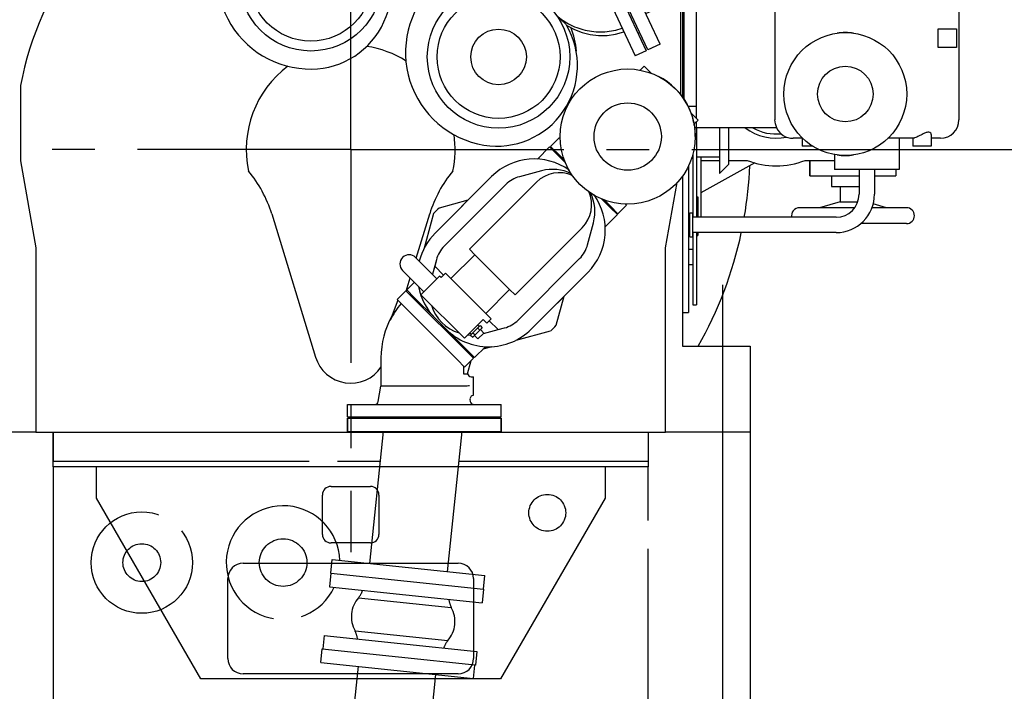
# Model space of a CAD drawing. Header units: millimetres. Extents: x 0 to 841, y 0 to 594.
# Tile 51 of 59: x 678 to 758, y 356 to 411. Entities that reach past the tile are written whole.
import ezdxf
from ezdxf.enums import TextEntityAlignment as Align

# ---------------------------------------------------------------- set-up
doc = ezdxf.new("R2010")
doc.units = ezdxf.units.MM
doc.header["$LTSCALE"] = 46.255
doc.linetypes.add('CENTER', pattern=[0.6, 0.375, -0.075, 0.075, -0.075])
doc.linetypes.add('PHANTOM', pattern=[0.8, 0.45, -0.05, 0.1, -0.05, 0.1, -0.05])
doc.layers.get('0').update_dxf_attribs({"linetype": 'CONTINUOUS'})
for name, color, linetype in [('25007_040000_TLKGS_KS_V_ABL246', 7, 'CONTINUOUS'), ('25007_041000_TLKGS_KS_V_ABL247', 7, 'CONTINUOUS'), ('25007_060000_TLKGS_KGS_V_ABL203', 7, 'CONTINUOUS'), ('25007_061000_TLKGS_KGS_V_ABL204', 7, 'CONTINUOUS'), ('25097_000000_IMO-2_SKL_PBL250', 7, 'CONTINUOUS'), ('25097_030000_TLKGS_V_ABL196', 7, 'CONTINUOUS'), ('25097_100000_TLKGS_V_ABL197', 7, 'CONTINUOUS'), ('left_3_VBL194', 7, 'CONTINUOUS')]:
    doc.layers.add(name, color=color, linetype=linetype)
doc.styles.get("Standard").update_dxf_attribs({"font": 'txt', "width": 0.6})
doc.dimstyles.new('DIMSTYLE_2', dxfattribs={"dimtxt": 3.5, "dimasz": 3.5, "dimexe": 1.8, "dimexo": 0, "dimgap": 0.875, "dimtad": 1, "dimdec": 0, "dimlfac": 20, "dimdsep": 46, "dimtxsty": 'STANDARD', "dimblk": '_FILLED', "dimblk1": '_FILLED', "dimblk2": '_FILLED', "dimcen": 0.09, "dimadec": 0, "dimazin": 0, "dimtp": 2, "dimtm": 2, "dimtfac": 1, "dimtdec": 0, "dimtofl": 0, "dimtmove": 0, "dimatfit": 3, "dimldrblk": '_FILLED', "dimfxl": 1, "dimtolj": 1, "dimarcsym": 0})
doc.dimstyles.new('DIMSTYLE_3', dxfattribs={"dimtxt": 3.5, "dimasz": 3.5, "dimexe": 1.8, "dimexo": 0, "dimgap": 0.875, "dimtad": 1, "dimlfac": 20, "dimdsep": 46, "dimtxsty": 'STANDARD', "dimblk": '_FILLED', "dimblk1": '_FILLED', "dimblk2": '_FILLED', "dimcen": 0.09, "dimadec": 0, "dimazin": 0, "dimtp": 1.2, "dimtm": 1.2, "dimtfac": 1, "dimtofl": 0, "dimtmove": 0, "dimatfit": 3, "dimldrblk": '_FILLED', "dimfxl": 1, "dimtolj": 1, "dimarcsym": 0})

# ---------------------------------------------------------------- blocks, each defined once
blk = doc.blocks.new('_FILLED')
at = {"color": 0, "linetype": 'BYBLOCK'}
blk.add_solid([(0, 0), (-1, 0.167), (-1, -0.167)], dxfattribs=at)
blk = doc.blocks.new('*D12')
at = {"color": 2, "linetype": 'CONTINUOUS'}
for p, q in [((737.744, 400), (780.601, 400)), ((778.801, 400), (778.801, 369.6)), ((778.801, 339.2), (778.801, 369.6)), ((707.5, 339.2), (780.601, 339.2))]:
    blk.add_line(p, q, dxfattribs=at)
at = {"color": 2, "linetype": 'CONTINUOUS', "xscale": 3.5, "yscale": 3.5, "zscale": 3.5}
for p, rotation in [((778.801, 400), 90), ((778.801, 339.2), 270)]:
    blk.add_blockref('_FILLED', p, dxfattribs=dict(at, rotation=rotation))
at = {"color": 2, "linetype": 'CONTINUOUS'}
for s, width, p in [(')', 0.333333, (777.926, 374.267)), ('1216', 0.583333, (777.926, 369.6)), ('(', 0.333333, (777.926, 364.933))]:
    blk.add_text(s, height=3.5, rotation=90, dxfattribs=dict(at, width=width)).set_placement(p, align=Align.CENTER)
blk = doc.blocks.new('*D13')
at = {"color": 2, "linetype": 'CONTINUOUS'}
for p, q in [((672.5, 384), (672.5, 308.65)), ((737.5, 384), (737.5, 308.65)), ((672.5, 310.45), (705, 310.45)), ((737.5, 310.45), (705, 310.45))]:
    blk.add_line(p, q, dxfattribs=at)
at = {"color": 2, "linetype": 'CONTINUOUS', "xscale": 3.5, "yscale": 3.5, "zscale": 3.5, "rotation": 180}
blk.add_blockref('_FILLED', (672.5, 310.45), dxfattribs=at)
at = {"color": 2, "linetype": 'CONTINUOUS', "xscale": 3.5, "yscale": 3.5, "zscale": 3.5}
blk.add_blockref('_FILLED', (737.5, 310.45), dxfattribs=at)
at = {"color": 2, "linetype": 'CONTINUOUS', "width": 0.619048}
blk.add_text('1300', height=3.5, dxfattribs=at).set_placement((705, 311.325), align=Align.CENTER)
blk = doc.blocks.new('*D14')
at = {"color": 2, "linetype": 'CONTINUOUS'}
for p, q in [((674.75, 372), (674.75, 318.65)), ((735.25, 372), (735.25, 318.65)), ((674.75, 320.45), (705, 320.45)), ((735.25, 320.45), (705, 320.45))]:
    blk.add_line(p, q, dxfattribs=at)
at = {"color": 2, "linetype": 'CONTINUOUS', "xscale": 3.5, "yscale": 3.5, "zscale": 3.5, "rotation": 180}
blk.add_blockref('_FILLED', (674.75, 320.45), dxfattribs=at)
at = {"color": 2, "linetype": 'CONTINUOUS', "xscale": 3.5, "yscale": 3.5, "zscale": 3.5}
blk.add_blockref('_FILLED', (735.25, 320.45), dxfattribs=at)
at = {"color": 2, "linetype": 'CONTINUOUS', "width": 0.583333}
blk.add_text('1210', height=3.5, dxfattribs=at).set_placement((705, 321.325), align=Align.CENTER)
blk = doc.blocks.new('*D16')
at = {"color": 2, "linetype": 'CONTINUOUS'}
for p, q in [((734.975, 531.142), (637.45, 531.142)), ((639.25, 531.142), (639.25, 454.071)), ((639.25, 377), (639.25, 454.071)), ((672.5, 377), (637.45, 377))]:
    blk.add_line(p, q, dxfattribs=at)
at = {"color": 2, "linetype": 'CONTINUOUS', "xscale": 3.5, "yscale": 3.5, "zscale": 3.5}
for p, rotation in [((639.25, 531.142), 90), ((639.25, 377), 270)]:
    blk.add_blockref('_FILLED', p, dxfattribs=dict(at, rotation=rotation))
at = {"color": 2, "linetype": 'CONTINUOUS'}
for s, width, p in [(')', 0.333333, (638.375, 459.238)), ('3083', 0.654762, (638.375, 454.071)), ('(', 0.333333, (638.375, 448.904))]:
    blk.add_text(s, height=3.5, rotation=90, dxfattribs=dict(at, width=width)).set_placement(p, align=Align.CENTER)
blk = doc.blocks.new('*D19')
at = {"color": 2, "linetype": 'CONTINUOUS'}
for p, q in [((772.675, 531.142), (790.601, 531.142)), ((788.801, 531.142), (788.801, 435.171)), ((788.801, 339.2), (788.801, 435.171)), ((707.5, 339.2), (790.601, 339.2))]:
    blk.add_line(p, q, dxfattribs=at)
at = {"color": 2, "linetype": 'CONTINUOUS', "xscale": 3.5, "yscale": 3.5, "zscale": 3.5}
for p, rotation in [((788.801, 531.142), 90), ((788.801, 339.2), 270)]:
    blk.add_blockref('_FILLED', p, dxfattribs=dict(at, rotation=rotation))
at = {"color": 2, "linetype": 'CONTINUOUS', "width": 0.654762}
blk.add_text('3839', height=3.5, rotation=90, dxfattribs=at).set_placement((787.926, 435.171), align=Align.CENTER)
blk = doc.blocks.new('25097_122000_03_SIMPLE1_T1_B_PBL199', base_point=(705, 358.725))
at = {"layer": '25097_122000_03_SIMPLE1_T1_B_PBL199', "color": 8, "linetype": 'PHANTOM'}
for p, q in [((680.8, 377), (707.676, 377)), ((680.8, 377), (680.8, 374.65)), ((714.061, 377), (729.2, 377)), ((729.2, 377), (729.2, 374.65)), ((680.8, 374.65), (707.429, 374.65)), ((680.8, 374.2), (680.8, 346.7)), ((713.814, 374.65), (729.2, 374.65)), ((729.2, 346.7), (729.2, 374.2)), ((680.8, 346.7), (687.05, 340.45)), ((722.95, 340.45), (729.2, 346.7)), ((687.05, 340.45), (703.76, 340.45)), ((711.24, 340.45), (722.95, 340.45))]:
    blk.add_line(p, q, dxfattribs=at)
for centre, radius in [((721, 370.45), 1.5), ((715, 343.5), 1.125), ((721, 343), 1.5)]:
    blk.add_circle(centre, radius, dxfattribs=at)
blk.add_arc((700, 344), 1.5, 28.77965, 352.76899, dxfattribs=at)
blk = doc.blocks.new('25097_122000_03_SIMPLE1_T3_B_PBL535', base_point=(699.5, 366.4))
at = {"layer": '25097_122000_03_SIMPLE1_T3_B_PBL535', "color": 8, "linetype": 'PHANTOM'}
blk.add_circle((699.5, 366.4), 1.938, dxfattribs=at)
for start, end in [(2.25376, 334.30023), (348.35803, 348.54668)]:
    blk.add_arc((699.5, 366.4), 4.625, start, end, dxfattribs=at)
blk = doc.blocks.new('25097_122000_03_SIMPLE1_T2_B_PBL536', base_point=(688, 366.4))
at = {"layer": '25097_122000_03_SIMPLE1_T2_B_PBL536', "color": 8, "linetype": 'PHANTOM'}
for radius in [4.125, 1.538]:
    blk.add_circle((688, 366.4), radius, dxfattribs=at)
blk = doc.blocks.new('25097_122000_03_SIMPLE1_B_ABL198', base_point=(705, 358.725))
at = {"layer": '25097_122000_03_SIMPLE1_T1_B_PBL199'}
blk.add_blockref('25097_122000_03_SIMPLE1_T1_B_PBL199', (705, 358.725), dxfattribs=at)
at = {"layer": '25097_122000_03_SIMPLE1_T2_B_PBL536'}
blk.add_blockref('25097_122000_03_SIMPLE1_T2_B_PBL536', (688, 366.4), dxfattribs=at)
at = {"layer": '25097_122000_03_SIMPLE1_T3_B_PBL535'}
blk.add_blockref('25097_122000_03_SIMPLE1_T3_B_PBL535', (699.5, 366.4), dxfattribs=at)
blk = doc.blocks.new('25097_122000_01_SIMPLE1_T1_D_PBL201', base_point=(705, 366.975))
at = {"layer": '25097_122000_01_SIMPLE1_T1_D_PBL201', "color": 7, "linetype": 'CONTINUOUS'}
for p, q in [((680.8, 377), (729.2, 377)), ((680.8, 374.2), (680.8, 377)), ((729.2, 377), (729.2, 374.2)), ((729.2, 374.2), (680.8, 374.2)), ((684.3, 371.65), (684.3, 374.2)), ((725.7, 374.2), (725.7, 371.65)), ((692.8, 356.95), (684.3, 371.65)), ((725.7, 371.65), (717.2, 356.95)), ((717.2, 356.95), (692.8, 356.95))]:
    blk.add_line(p, q, dxfattribs=at)
blk = doc.blocks.new('25097_122000_01_SIMPLE1_T3_D_PBL202', base_point=(705, 361.85))
at = {"layer": '25097_122000_01_SIMPLE1_T3_D_PBL202', "color": 7, "linetype": 'CONTINUOUS'}
for p, q in [((696.25, 366.35), (713.75, 366.35)), ((695, 358.6), (695, 365.1)), ((715, 365.1), (715, 358.6)), ((713.75, 357.35), (696.25, 357.35))]:
    blk.add_line(p, q, dxfattribs=at)
for centre, start, end in [((696.25, 365.1), 90, 180), ((713.75, 365.1), 0, 90), ((696.25, 358.6), 180, 270), ((713.75, 358.6), 270, 360)]:
    blk.add_arc(centre, 1.25, start, end, dxfattribs=at)
blk = doc.blocks.new('25097_122000_01_SIMPLE1_T2_D_PBL212', base_point=(705, 370.3))
at = {"layer": '25097_122000_01_SIMPLE1_T2_D_PBL212', "color": 7, "linetype": 'CONTINUOUS'}
for p, q in [((703.4, 372.6), (706.6, 372.6)), ((702.7, 368.7), (702.7, 371.9)), ((707.3, 371.9), (707.3, 368.7)), ((706.6, 368), (703.4, 368))]:
    blk.add_line(p, q, dxfattribs=at)
for centre, start, end in [((703.4, 371.9), 90, 180), ((706.6, 371.9), 0, 90), ((703.4, 368.7), 180, 270), ((706.6, 368.7), 270, 360)]:
    blk.add_arc(centre, 0.7, start, end, dxfattribs=at)
blk = doc.blocks.new('25097_122000_01_SIMPLE1_D_ABL200', base_point=(705, 366.975))
at = {"layer": '25097_122000_01_SIMPLE1_T1_D_PBL201'}
blk.add_blockref('25097_122000_01_SIMPLE1_T1_D_PBL201', (705, 366.975), dxfattribs=at)
at = {"layer": '25097_122000_01_SIMPLE1_T2_D_PBL212'}
blk.add_blockref('25097_122000_01_SIMPLE1_T2_D_PBL212', (705, 370.3), dxfattribs=at)
at = {"layer": '25097_122000_01_SIMPLE1_T3_D_PBL202'}
blk.add_blockref('25097_122000_01_SIMPLE1_T3_D_PBL202', (705, 361.85), dxfattribs=at)
blk = doc.blocks.new('25097_111200_24_SIMPLE1_T9_X_PBL238', base_point=(732.25, 392.728))
at = {"layer": '25097_111200_24_SIMPLE1_T9_X_PBL238', "color": 7, "linetype": 'CONTINUOUS'}
for p in [(732.5, 398.707), (732, 386.75)]:
    blk.add_line(p, (732.5, 386.75), dxfattribs=at)
blk = doc.blocks.new('25097_111200_24_SIMPLE1_T5_X_PBL239', base_point=(733.875, 398.375))
at = {"layer": '25097_111200_24_SIMPLE1_T5_X_PBL239', "color": 7, "linetype": 'CONTINUOUS'}
for p, q in [((732.15, 409.375), (732, 409.375)), ((732.15, 408.125), (732, 408.125)), ((733.15, 401.77), (733.15, 394.495)), ((735, 401.77), (735, 398.05)), ((735.75, 401.77), (735.75, 398.8)), ((732.85, 399.628), (732.85, 394.495)), ((733.15, 399.4), (735, 399.4)), ((735.75, 398.8), (735, 398.05)), ((733.15, 396.15), (733.25, 396.15)), ((733.25, 396.15), (733.25, 394.495)), ((732.85, 393.245), (732.85, 387.375)), ((733.15, 393.245), (733.15, 387.375)), ((733.15, 393), (733.25, 393)), ((733.25, 393.245), (733.25, 393)), ((732.85, 391.875), (732.5, 391.875)), ((732.85, 390.625), (732.5, 390.625)), ((732.85, 387.375), (733.15, 387.375))]:
    blk.add_line(p, q, dxfattribs=at)
blk = doc.blocks.new('25097_111200_24_SIMPLE1_T11_X_PBL240', base_point=(732.67, 393.875))
at = {"layer": '25097_111200_24_SIMPLE1_T11_X_PBL240', "color": 7, "linetype": 'CONTINUOUS'}
for p, q in [((732.5, 394.7), (732.59, 394.7)), ((732.59, 394.85), (732.84, 394.85)), ((732.59, 392.9), (732.59, 394.85)), ((732.84, 392.9), (732.84, 394.85)), ((732.5, 393.05), (732.59, 393.05)), ((732.59, 392.9), (732.84, 392.9))]:
    blk.add_line(p, q, dxfattribs=at)
blk = doc.blocks.new('25097_111200_24_SIMPLE1_X_ABL213', base_point=(703.308, 417.375))
at = {"layer": '25097_111200_24_SIMPLE1_T11_X_PBL240'}
blk.add_blockref('25097_111200_24_SIMPLE1_T11_X_PBL240', (732.67, 393.875), dxfattribs=at)
at = {"layer": '25097_111200_24_SIMPLE1_T5_X_PBL239'}
blk.add_blockref('25097_111200_24_SIMPLE1_T5_X_PBL239', (733.875, 398.375), dxfattribs=at)
at = {"layer": '25097_111200_24_SIMPLE1_T9_X_PBL238'}
blk.add_blockref('25097_111200_24_SIMPLE1_T9_X_PBL238', (732.25, 392.728), dxfattribs=at)
blk = doc.blocks.new('25097_111000_21_SIMPLE1_T1_A_PBL218', base_point=(705, 411.35))
at = {"layer": '25097_111000_21_SIMPLE1_T1_A_PBL218', "color": 7, "linetype": 'CONTINUOUS'}
for p, q in [((732, 412.451), (732, 404.276)), ((732, 397.844), (732, 384)), ((732, 384), (737.5, 384)), ((737.5, 384), (737.5, 377)), ((679.375, 377), (672.5, 377)), ((737.5, 377), (730.625, 377))]:
    blk.add_line(p, q, dxfattribs=at)
at = {"layer": '25097_111000_21_SIMPLE1_T1_A_PBL218', "color": 2, "linetype": 'CENTER'}
blk.add_line((735.25, 389), (735.25, 372), dxfattribs=at)
blk = doc.blocks.new('25097_111000_21_SIMPLE1_A_ABL217', base_point=(705, 411.35))
at = {"layer": '25097_111000_21_SIMPLE1_T1_A_PBL218'}
blk.add_blockref('25097_111000_21_SIMPLE1_T1_A_PBL218', (705, 411.35), dxfattribs=at)
blk = doc.blocks.new('25097_100000_TLKGS_V_ABL197', base_point=(704.183, 408.712))
at = {"layer": '25097_111000_21_SIMPLE1_A_ABL217'}
blk.add_blockref('25097_111000_21_SIMPLE1_A_ABL217', (705, 411.35), dxfattribs=at)
at = {"layer": '25097_111200_24_SIMPLE1_X_ABL213'}
blk.add_blockref('25097_111200_24_SIMPLE1_X_ABL213', (703.308, 417.375), dxfattribs=at)
at = {"layer": '25097_122000_01_SIMPLE1_D_ABL200'}
blk.add_blockref('25097_122000_01_SIMPLE1_D_ABL200', (705, 366.975), dxfattribs=at)
at = {"layer": '25097_122000_03_SIMPLE1_B_ABL198'}
blk.add_blockref('25097_122000_03_SIMPLE1_B_ABL198', (705, 358.725), dxfattribs=at)
blk = doc.blocks.new('25097_030000_TLKGS_V_ABL196', base_point=(719.833, 430.966))
at = {"layer": '25097_100000_TLKGS_V_ABL197'}
blk.add_blockref('25097_100000_TLKGS_V_ABL197', (704.183, 408.712), dxfattribs=at)
blk = doc.blocks.new('25007_842200_03_SIMPLE1_T3_X_PBL206', base_point=(708.181, 349.29))
at = {"layer": '25007_842200_03_SIMPLE1_T3_X_PBL206', "color": 8, "linetype": 'PHANTOM'}
for p, q in [((702.565, 358.286), (702.68, 359.38)), ((702.68, 359.38), (715.111, 358.074)), ((702.565, 358.286), (714.996, 356.98)), ((704.903, 351.119), (705.623, 357.965)), ((714.996, 356.98), (715.111, 358.069)), ((711.22, 350.467), (711.938, 357.301))]:
    blk.add_line(p, q, dxfattribs=at)
blk.add_circle((707.5, 345.45), 6.25, dxfattribs=at)
blk = doc.blocks.new('25007_842200_03_SIMPLE1_T2_X_PBL207', base_point=(709.271, 361.8))
at = {"layer": '25007_842200_03_SIMPLE1_T2_X_PBL207', "color": 8, "linetype": 'PHANTOM'}
for p, q in [((703.379, 365.536), (703.264, 364.442)), ((703.379, 365.536), (715.81, 364.23)), ((703.264, 364.442), (715.695, 363.136)), ((715.81, 364.23), (715.695, 363.136)), ((705.64, 363.546), (713.185, 362.753)), ((705.356, 360.847), (712.901, 360.054)), ((702.846, 360.464), (702.731, 359.375)), ((702.846, 360.464), (715.277, 359.158)), ((715.277, 359.158), (715.162, 358.064)), ((715.162, 358.064), (715.111, 358.069))]:
    blk.add_line(p, q, dxfattribs=at)
for centre, radius, start, end in [((704.081, 364.799), 2, 321.21851, 341.29097), ((707.406, 361.996), 2.35, 138.72505, 209.27495), ((714.971, 363.654), 2, 186.70903, 206.78149), ((711.135, 361.604), 2.35, 318.72505, 29.27495), ((703.57, 359.946), 2, 6.70903, 26.78149), ((714.46, 358.801), 2, 141.21851, 161.29097)]:
    blk.add_arc(centre, radius, start, end, dxfattribs=at)
blk = doc.blocks.new('25007_842200_03_SIMPLE1_T1_X_PBL208', base_point=(710.31, 371.202))
at = {"layer": '25007_842200_03_SIMPLE1_T1_X_PBL208', "color": 8, "linetype": 'PHANTOM'}
for p, q in [((704.74, 378.16), (717.24, 378.16)), ((704.74, 378.16), (704.74, 377.06)), ((717.24, 378.16), (717.24, 377.06)), ((704.74, 377.06), (717.24, 377.06)), ((706.553, 366.324), (707.682, 377.06)), ((712.869, 365.66), (714.067, 377.06)), ((703.38, 365.551), (703.495, 366.645)), ((703.495, 366.645), (715.927, 365.339)), ((703.38, 365.551), (715.812, 364.245)), ((715.812, 364.245), (715.927, 365.339))]:
    blk.add_line(p, q, dxfattribs=at)
blk = doc.blocks.new('25007_842200_03_SIMPLE1_X_ABL205', base_point=(709.245, 358.68))
at = {"layer": '25007_842200_03_SIMPLE1_T1_X_PBL208'}
blk.add_blockref('25007_842200_03_SIMPLE1_T1_X_PBL208', (710.31, 371.202), dxfattribs=at)
at = {"layer": '25007_842200_03_SIMPLE1_T2_X_PBL207'}
blk.add_blockref('25007_842200_03_SIMPLE1_T2_X_PBL207', (709.271, 361.8), dxfattribs=at)
at = {"layer": '25007_842200_03_SIMPLE1_T3_X_PBL206'}
blk.add_blockref('25007_842200_03_SIMPLE1_T3_X_PBL206', (708.181, 349.29), dxfattribs=at)
blk = doc.blocks.new('25007_634500_05_SIMPLE1_T1_A_PBL223', base_point=(704.75, 398.974))
at = {"layer": '25007_634500_05_SIMPLE1_T1_A_PBL223', "color": 7, "linetype": 'CONTINUOUS'}
for p, q in [((731.875, 416.531), (731.875, 423.003)), ((731.875, 404.436), (731.875, 412.393)), ((678.125, 405.208), (678.125, 399.089)), ((678.125, 399.089), (679.375, 392)), ((730.625, 392), (731.565, 397.33)), ((698.571, 394.768), (702.131, 383.123)), ((710.332, 391.18), (711.429, 394.768)), ((679.375, 392), (679.375, 377)), ((730.625, 377), (730.625, 392)), ((709.51, 388.49), (709.836, 389.556)), ((679.375, 377), (680.8, 377)), ((729.2, 377), (730.625, 377))]:
    blk.add_line(p, q, dxfattribs=at)
for centre, radius, start, end in [((705, 400), 27.375, 67.6698, 169.03272), ((705, 400), 8.5, 57.97175, 81.17327), ((705, 400), 8.5, 126.98116, 191.82688), ((705, 400), 8.5, 348.17312, 8.30474), ((689.008, 391.845), 10, 17, 39.8898), ((720.992, 391.845), 10, 140.1102, 163), ((705, 384), 3, 197, 325.82978)]:
    blk.add_arc(centre, radius, start, end, dxfattribs=at)
blk = doc.blocks.new('25007_634500_05_SIMPLE1_A_ABL222', base_point=(704.75, 398.974))
at = {"layer": '25007_634500_05_SIMPLE1_T1_A_PBL223'}
blk.add_blockref('25007_634500_05_SIMPLE1_T1_A_PBL223', (704.75, 398.974), dxfattribs=at)
blk = doc.blocks.new('25007_641000_05_SIMPLE1_T4_E_PBL225', base_point=(710.99, 377.61))
at = {"layer": '25007_641000_05_SIMPLE1_T4_E_PBL225', "color": 7, "linetype": 'CONTINUOUS'}
for p, q in [((704.74, 378.16), (717.24, 378.16)), ((704.74, 377.06), (704.74, 378.16)), ((717.24, 377.06), (717.24, 378.16)), ((704.74, 377.06), (717.24, 377.06))]:
    blk.add_line(p, q, dxfattribs=at)
blk = doc.blocks.new('25007_641000_05_SIMPLE1_T1_E_PBL226', base_point=(710.99, 383.38))
at = {"layer": '25007_641000_05_SIMPLE1_T1_E_PBL226', "color": 7, "linetype": 'CONTINUOUS'}
for p, q in [((709.5, 388.5), (708.793, 387.793)), ((709.5, 388.5), (714.98, 383.02)), ((708.829, 387.757), (708.206, 386.104)), ((708.793, 387.793), (713.695, 382.891)), ((707.465, 383.06), (707.465, 380.76)), ((714.273, 382.313), (714.98, 383.02)), ((713.695, 382.891), (714.273, 382.313)), ((714.18, 382.406), (714.18, 381.76)), ((714.515, 381.76), (714.804, 382.843)), ((714.18, 381.76), (714.515, 381.76)), ((714.815, 381.51), (714.99, 381.51)), ((714.99, 380.01), (714.99, 381.51)), ((707.244, 379.508), (707.465, 380.76)), ((707.244, 379.508), (707.465, 380.76)), ((714.38, 380.76), (707.465, 380.76)), ((704.74, 379.26), (717.24, 379.26)), ((704.74, 378.26), (704.74, 379.26)), ((714.736, 379.508), (714.709, 379.658)), ((714.736, 379.508), (714.709, 379.658)), ((717.24, 378.26), (717.24, 379.26)), ((704.74, 378.26), (717.24, 378.26))]:
    blk.add_line(p, q, dxfattribs=at)
for centre, radius, start, end in [((714.49, 383.06), 6.982, 140.60558, 154.15721), ((714.49, 383.06), 7.025, 151.15805, 180), ((714.815, 381.81), 0.3, 187.65515, 270.00004), ((715.005, 379.71), 0.3, 92.82221, 190.00056), ((706.949, 379.56), 0.3, 270, 350), ((715.031, 379.56), 0.3, 190, 270)]:
    blk.add_arc(centre, radius, start, end, dxfattribs=at)
blk.add_open_spline([(714.668, 380.779), (714.608, 380.774), (714.512, 380.767), (714.416, 380.76), (714.38, 380.76)], degree=3, knots=[0, 0, 0, 0, 0.626095, 1, 1, 1, 1], dxfattribs=at)
blk = doc.blocks.new('25007_641000_05_SIMPLE1_T2_E_PBL237', base_point=(717.966, 391.651))
at = {"layer": '25007_641000_05_SIMPLE1_T2_E_PBL237', "color": 7, "linetype": 'CONTINUOUS'}
for p, q in [((721.19, 400.225), (720.196, 399.231)), ((721.747, 399.669), (721.19, 400.225)), ((722.488, 398.928), (721.747, 399.669)), ((720.533, 398.278), (718.742, 397.797)), ((716.471, 397.803), (711.876, 393.206)), ((717.621, 397.15), (712.619, 392.147)), ((720.12, 397.352), (714.659, 391.889)), ((714.544, 395.875), (712.192, 395.245)), ((726.15, 395.268), (725.41, 396.008)), ((714.418, 395.771), (714.012, 395.364)), ((714.012, 395.364), (714.022, 395.354)), ((714.429, 395.76), (714.418, 395.771)), ((726.706, 394.711), (726.15, 395.268)), ((711.737, 394.789), (710.985, 391.984)), ((726.706, 394.711), (725.712, 393.717)), ((723.833, 393.64), (718.372, 388.177)), ((724.279, 392.262), (724.759, 394.053)), ((714.659, 391.889), (715.101, 391.447)), ((712.018, 389.495), (710.286, 391.227)), ((711.971, 391.025), (711.658, 389.855)), ((711.972, 391.026), (711.835, 390.514)), ((715.101, 391.447), (713.157, 389.502)), ((715.101, 391.447), (717.93, 388.619)), ((718.631, 386.137), (723.632, 391.141)), ((711.835, 390.513), (711.658, 389.855)), ((711.835, 390.514), (712.56, 389.789)), ((711.835, 390.513), (711.835, 390.514)), ((711.835, 390.513), (712.56, 389.789)), ((710.958, 388.434), (709.225, 390.166)), ((712.238, 389.714), (710.717, 388.193)), ((712.362, 389.591), (712.238, 389.714)), ((712.715, 389.944), (712.362, 389.591)), ((716.428, 386.232), (712.715, 389.944)), ((719.69, 385.394), (724.286, 389.991)), ((710.18, 389.212), (709.559, 388.59)), ((709.559, 388.59), (710.168, 387.981)), ((710.117, 388.035), (709.56, 388.591)), ((711.876, 386.276), (710.117, 388.035)), ((710.168, 387.981), (711.875, 386.274)), ((710.717, 388.193), (714.253, 384.658)), ((710.718, 388.194), (714.254, 384.659)), ((717.93, 388.619), (715.986, 386.674)), ((717.93, 388.619), (718.372, 388.177)), ((721.729, 385.711), (722.359, 388.063)), ((721.848, 387.531), (722.254, 387.938)), ((722.254, 387.938), (722.244, 387.948)), ((721.837, 387.542), (721.848, 387.531)), ((711.874, 386.274), (712.758, 385.39)), ((711.874, 386.274), (711.875, 386.274)), ((711.877, 386.277), (712.761, 385.393)), ((716.074, 385.878), (716.428, 386.232)), ((714.253, 384.658), (715.774, 386.179)), ((715.525, 385.682), (714.749, 384.907)), ((715.701, 385.506), (714.926, 384.73)), ((715.331, 385.489), (715.508, 385.312)), ((715.332, 385.737), (715.455, 385.613)), ((715.525, 385.682), (715.701, 385.506)), ((715.773, 386.179), (716.074, 385.878)), ((715.774, 386.179), (716.075, 385.879)), ((716.272, 386.077), (716.997, 385.352)), ((716.273, 386.077), (716.998, 385.353)), ((716.998, 385.353), (717.51, 385.49)), ((712.758, 385.39), (712.759, 385.391)), ((712.759, 385.391), (714.465, 383.685)), ((714.52, 383.634), (712.76, 385.393)), ((714.695, 385.1), (714.819, 384.977)), ((714.749, 384.907), (714.926, 384.73)), ((714.943, 385.101), (715.12, 384.924)), ((715.072, 384.876), (715.355, 384.593)), ((715.839, 385.077), (715.355, 384.593)), ((715.556, 385.36), (715.839, 385.077)), ((715.802, 385.032), (716.997, 385.352)), ((716.997, 385.352), (716.998, 385.353)), ((718.468, 384.504), (721.273, 385.256)), ((715.963, 383.964), (715.075, 383.076)), ((715.783, 383.784), (716.521, 383.982)), ((714.465, 383.685), (715.075, 383.076)), ((715.076, 383.077), (714.52, 383.634))]:
    blk.add_line(p, q, dxfattribs=at)
for centre, radius, start, end in [((719.936, 394.339), 4.9, 54.41381, 135.0099), ((721.426, 394.945), 3.45, 63.53383, 105.0099), ((719.389, 395.383), 2.5, 105.0099, 135.0099), ((721.977, 395.496), 2.625, 65.62989, 135.0099), ((721.977, 395.496), 2.625, 315.0099, 24.37931), ((720.82, 393.455), 4.9, 315.0099, 35.60604), ((721.426, 394.945), 3.45, 345.0099, 26.47541), ((716.735, 390.252), 6.75, 132.30172, 137.76965), ((715.341, 389.742), 4.9, 135.0099, 166.11771), ((714.387, 390.379), 2.5, 135.0099, 165.0099), ((721.864, 392.908), 2.5, 315.0099, 345.0099), ((709.756, 390.697), 0.75, 45.0099, 225.0099), ((715.341, 389.742), 4.9, 190.34415, 225.0099), ((714.895, 388.412), 3.5, 197.84473, 252.17486), ((716.862, 387.905), 2.5, 285.0099, 315.0099), ((716.735, 390.252), 6.75, 312.25015, 317.71808), ((716.225, 388.858), 4.9, 225.0099, 315.0099), ((714.895, 388.412), 3.5, 264.08162, 267.74961), ((714.895, 388.412), 3.5, 284.83244, 285.0099)]:
    blk.add_arc(centre, radius, start, end, dxfattribs=at)
blk = doc.blocks.new('25007_641000_05_SIMPLE1_T3_E_PBL257', base_point=(727.264, 400.785))
at = {"layer": '25007_641000_05_SIMPLE1_T3_E_PBL257', "color": 7, "linetype": 'CONTINUOUS'}
for p, q in [((728.566, 406.466), (728.885, 406.786)), ((728.885, 406.786), (729.448, 406.223)), ((732.701, 402.971), (733.264, 402.408)), ((732.945, 402.089), (733.264, 402.408)), ((721.263, 400.263), (721.971, 400.971)), ((722.047, 400.895), (721.971, 400.971)), ((721.263, 400.263), (722.067, 399.458)), ((722.069, 399.46), (721.264, 400.264)), ((722.067, 399.459), (722.068, 399.458)), ((722.068, 399.458), (722.377, 399.149)), ((722.378, 399.151), (722.069, 399.46)), ((722.385, 399.145), (722.378, 399.151)), ((726.164, 395.366), (725.625, 395.905)), ((725.63, 395.897), (725.939, 395.589)), ((725.939, 395.589), (725.939, 395.588)), ((725.939, 395.588), (726.744, 394.784)), ((726.745, 394.785), (726.164, 395.366)), ((726.744, 394.784), (727.452, 395.492)), ((727.452, 395.492), (727.376, 395.568))]:
    blk.add_line(p, q, dxfattribs=at)
for start, end in [(27.21052, 62.82972), (18.42799, 25.29114), (9.65118, 15.73171), (359.97175, 6.49863)]:
    blk.add_arc((727.542, 401.063), 5.5, start, end, dxfattribs=at)
blk = doc.blocks.new('25007_641000_05_SIMPLE1_T5_E_PBL544', base_point=(727.54, 401.06))
at = {"layer": '25007_641000_05_SIMPLE1_T5_E_PBL544', "color": 7, "linetype": 'CONTINUOUS'}
for radius in [5.5, 2.74]:
    blk.add_circle((727.54, 401.06), radius, dxfattribs=at)
blk = doc.blocks.new('25007_641000_05_SIMPLE1_E_ABL224', base_point=(719.002, 391.923))
at = {"layer": '25007_641000_05_SIMPLE1_T1_E_PBL226'}
blk.add_blockref('25007_641000_05_SIMPLE1_T1_E_PBL226', (710.99, 383.38), dxfattribs=at)
at = {"layer": '25007_641000_05_SIMPLE1_T2_E_PBL237'}
blk.add_blockref('25007_641000_05_SIMPLE1_T2_E_PBL237', (717.966, 391.651), dxfattribs=at)
at = {"layer": '25007_641000_05_SIMPLE1_T3_E_PBL257'}
blk.add_blockref('25007_641000_05_SIMPLE1_T3_E_PBL257', (727.264, 400.785), dxfattribs=at)
at = {"layer": '25007_641000_05_SIMPLE1_T4_E_PBL225'}
blk.add_blockref('25007_641000_05_SIMPLE1_T4_E_PBL225', (710.99, 377.61), dxfattribs=at)
at = {"layer": '25007_641000_05_SIMPLE1_T5_E_PBL544'}
blk.add_blockref('25007_641000_05_SIMPLE1_T5_E_PBL544', (727.54, 401.06), dxfattribs=at)
blk = doc.blocks.new('25007_765000_05_SIMPLE1_T1_X_PBL242', base_point=(744.138, 412.132))
at = {"layer": '25007_765000_05_SIMPLE1_T1_X_PBL242', "color": 7, "linetype": 'CONTINUOUS'}
for p, q in [((745.65, 431.02), (745.46, 430.49)), ((748.54, 430.49), (745.46, 430.49)), ((748.35, 431.02), (745.65, 431.02)), ((748.35, 431.02), (748.54, 430.49)), ((741.303, 429.713), (741.999, 429.711)), ((741.305, 429.709), (741.992, 429.709)), ((742.12, 427.27), (752.425, 427.27)), ((743.22, 424.77), (743.22, 427.27)), ((750.78, 424.77), (750.78, 427.27)), ((756.125, 424.77), (756.125, 427.125)), ((741.497, 424.77), (756.125, 424.77)), ((755.45, 424.77), (755.125, 423.557)), ((733.15, 418.652), (733.15, 423.467)), ((734.01, 423.65), (734.231, 423.65)), ((735.15, 423.114), (735.15, 423.02)), ((753.404, 423.557), (740.478, 423.557)), ((753.409, 423.57), (753.404, 423.557)), ((753.404, 423.557), (753.404, 422.07)), ((753.409, 423.57), (754.9, 423.57)), ((754.9, 423.57), (754.9, 422.07)), ((755.125, 423.557), (754.9, 423.557)), ((755.125, 423.557), (755.125, 414.397)), ((735.15, 423.02), (735.327, 423.02)), ((737.35, 422.473), (737.35, 421.697)), ((738.901, 422.636), (738.715, 422.636)), ((738.901, 422.694), (738.901, 422.636)), ((732.15, 416.659), (732.15, 421.958)), ((734.229, 422.058), (734.229, 420.339)), ((754.9, 422.07), (753.404, 422.07)), ((739.309, 421.329), (739.309, 421.331)), ((755.065, 414.056), (754.536, 412.6)), ((733.15, 402.523), (733.15, 412.988)), ((739.492, 412.6), (739.393, 412.87)), ((732.15, 404.037), (732.15, 412.521)), ((739.528, 412.395), (739.528, 402.42)), ((754.5, 412.395), (754.5, 402.42)), ((752.8, 409.82), (754.3, 409.82)), ((752.8, 408.32), (752.8, 409.82)), ((754.3, 409.82), (754.3, 408.32)), ((754.3, 408.32), (752.8, 408.32)), ((733.15, 403.51), (732.46, 403.51)), ((733.15, 401.77), (733.15, 402.294)), ((739.677, 401.77), (732.984, 401.77)), ((741.75, 400.92), (741, 400.92)), ((741.75, 400.963), (741.75, 400.27)), ((750.769, 400.92), (748.709, 400.92)), ((749.625, 400.92), (749.625, 398.37)), ((750.75, 400.92), (750.75, 400.27)), ((752.25, 401.231), (752.25, 400.27)), ((753, 400.92), (752.25, 400.92)), ((742.634, 400.27), (741.75, 400.27)), ((752.25, 400.27), (750.75, 400.27)), ((744.375, 399.604), (744.375, 398.37)), ((749.625, 398.37), (744.375, 398.37)), ((746.375, 398.37), (746.375, 396.37)), ((747.625, 398.37), (747.625, 396.37)), ((744.5, 394.495), (732.84, 394.495)), ((744.5, 393.245), (732.84, 393.245))]:
    blk.add_line(p, q, dxfattribs=at)
for centre, radius, start, end in [((747, 415.576), 14.993, 95.89538, 104.80007), ((747, 415.576), 14.993, 75.19993, 84.10462), ((747.742, 412.766), 17.9, 104.80007, 110.61761), ((746.258, 412.766), 17.9, 71.4239, 75.19993), ((752.518, 426.809), 2.525, 31.4954, 34.12645), ((754.125, 414.397), 1, 340.03548, 360), ((738.926, 412.394), 0.603, 0.07834, 19.9597), ((755.1, 412.395), 0.6, 160.03548, 180), ((745.25, 404.52), 5, 82.32188, 97.67812), ((753, 402.42), 1.5, 270, 360), ((741, 402.42), 1.5, 205.67929, 270), ((741, 402.42), 1.5, 205.67929, 270), ((745.25, 404.52), 5, 262.32188, 277.67812), ((744.5, 396.37), 3.125, 270, 360), ((744.5, 396.37), 1.875, 270, 360)]:
    blk.add_arc(centre, radius, start, end, dxfattribs=at)
for points in [[(734.229, 422.058), (733.869, 422.163), (733.51, 422.268), (733.15, 422.372)], [(734.229, 422.058), (735.076, 422.216), (735.924, 422.373), (736.772, 422.529)], [(739.677, 401.77), (739.58, 401.97), (739.528, 402.198), (739.528, 402.42)]]:
    blk.add_open_spline(points, degree=3, dxfattribs=at)
for points, knots in [([(739.309, 421.331), (739.272, 421.485), (739.156, 421.926), (739.008, 422.358), (738.901, 422.636)], [0, 0, 0, 0, 0.347466, 1, 1, 1, 1]), ([(752.25, 401.231), (752.25, 401.274), (752.213, 401.373), (752.077, 401.422), (751.949, 401.411), (751.785, 401.367), (751.576, 401.271), (751.329, 401.144), (751.1, 401.03), (750.93, 400.958), (750.824, 400.927), (750.785, 400.92), (750.769, 400.92)], [0, 0, 0, 0, 0.07602, 0.169508, 0.232484, 0.306023, 0.471457, 0.642835, 0.802354, 0.928973, 0.972504, 1, 1, 1, 1])]:
    blk.add_open_spline(points, degree=3, knots=knots, dxfattribs=at)
blk = doc.blocks.new('25007_765000_05_SIMPLE1_T2_X_PBL545', base_point=(745.25, 404.52))
at = {"layer": '25007_765000_05_SIMPLE1_T2_X_PBL545', "color": 7, "linetype": 'CONTINUOUS'}
for radius in [5, 2.263]:
    blk.add_circle((745.25, 404.52), radius, dxfattribs=at)
blk = doc.blocks.new('25007_765000_05_SIMPLE1_X_ABL241', base_point=(744.1375, 412.1325))
at = {"layer": '25007_765000_05_SIMPLE1_T1_X_PBL242'}
blk.add_blockref('25007_765000_05_SIMPLE1_T1_X_PBL242', (744.1375, 412.1325), dxfattribs=at)
at = {"layer": '25007_765000_05_SIMPLE1_T2_X_PBL545'}
blk.add_blockref('25007_765000_05_SIMPLE1_T2_X_PBL545', (745.25, 404.52), dxfattribs=at)
blk = doc.blocks.new('25007_644000_02_SIMPLE1_T1_C_PBL254', base_point=(703.765, 415.264))
at = {"layer": '25007_644000_02_SIMPLE1_T1_C_PBL254', "color": 7, "linetype": 'CONTINUOUS'}
for p, q in [((708.195, 423.975), (707.376, 423.402)), ((708.195, 423.975), (713.5, 416.398)), ((707.376, 423.402), (712.681, 415.825)), ((709.098, 422.685), (709.216, 422.768)), ((706.294, 420.864), (705.802, 420.035)), ((705.802, 420.034), (705.144, 418.926)), ((705.144, 418.926), (704.976, 418.644)), ((712.597, 417.688), (712.715, 417.771)), ((713.5, 416.398), (712.681, 415.825))]:
    blk.add_line(p, q, dxfattribs=at)
for points in [[(708.589, 421.669), (708.494, 421.609), (708.332, 421.51), (708.175, 421.421), (708.023, 421.34), (707.874, 421.268), (707.73, 421.203), (707.59, 421.146), (707.453, 421.096), (707.32, 421.052), (707.255, 421.032), (707.127, 420.996), (707.003, 420.966), (706.883, 420.94), (706.767, 420.918), (706.654, 420.901), (706.548, 420.887), (706.45, 420.876), (706.362, 420.869), (706.294, 420.864)], [(706.74, 417.333), (706.834, 417.293), (707.455, 417.086), (708.109, 416.957), (708.785, 416.911), (709.469, 416.953), (710.15, 417.082), (710.815, 417.297), (711.443, 417.593)]]:
    blk.add_lwpolyline(points, dxfattribs=at)
blk.add_circle((701.755, 413.82), 5.8, dxfattribs=at)
for centre, radius, start, end in [((702.149, 413.882), 8.12, 59.30165, 144.68123), ((701.741, 414.171), 7.62, 144.68123, 270.65893), ((701.753, 413.096), 6.544, 270.65893, 40.35424), ((701.755, 413.82), 5, 25.37919, 39.69028), ((701.755, 413.82), 6.35, 14.17837, 32.3198), ((701.755, 413.82), 5, 16.59206, 22.18187), ((701.755, 413.82), 5, 7.80406, 13.66833), ((701.755, 413.82), 5, 358.26715, 5.09932)]:
    blk.add_arc(centre, radius, start, end, dxfattribs=at)
for points, knots in [([(705.777, 417.999), (706.178, 417.741), (707.059, 417.34), (708.49, 417.12), (709.93, 417.284), (710.832, 417.637), (711.251, 417.867)], [0, 0, 0, 0, 0.249373, 0.499292, 0.749553, 1, 1, 1, 1]), ([(705.872, 417.905), (705.946, 417.857), (706.093, 417.765), (706.307, 417.637), (706.471, 417.541), (706.578, 417.472), (706.621, 417.442), (706.638, 417.427)], [0, 0, 0, 0, 0.295121, 0.576312, 0.826541, 0.92796, 1, 1, 1, 1]), ([(706.638, 417.427), (706.663, 417.404), (706.696, 417.372), (706.733, 417.342), (706.74, 417.333)], [0, 0, 0, 0, 0.741712, 1, 1, 1, 1])]:
    blk.add_open_spline(points, degree=3, knots=knots, dxfattribs=at)
blk = doc.blocks.new('25007_644000_02_SIMPLE1_T2_C_PBL541', base_point=(701.75, 413.825))
at = {"layer": '25007_644000_02_SIMPLE1_T2_C_PBL541', "color": 7, "linetype": 'CONTINUOUS'}
for radius in [5, 2.263]:
    blk.add_circle((701.75, 413.825), radius, dxfattribs=at)
blk = doc.blocks.new('25007_644000_02_SIMPLE1_C_ABL253', base_point=(703.765, 415.264))
at = {"layer": '25007_644000_02_SIMPLE1_T1_C_PBL254'}
blk.add_blockref('25007_644000_02_SIMPLE1_T1_C_PBL254', (703.765, 415.264), dxfattribs=at)
at = {"layer": '25007_644000_02_SIMPLE1_T2_C_PBL541'}
blk.add_blockref('25007_644000_02_SIMPLE1_T2_C_PBL541', (701.75, 413.825), dxfattribs=at)
blk = doc.blocks.new('25007_644000_01_SIMPLE1_T1_C_PBL256', base_point=(719.182, 408.346))
at = {"layer": '25007_644000_01_SIMPLE1_T1_C_PBL256', "color": 7, "linetype": 'CONTINUOUS'}
for p, q in [((725.14, 416.423), (724.234, 416)), ((724.234, 416), (728.143, 407.617)), ((725.14, 416.423), (729.05, 408.039)), ((725.806, 414.995), (725.941, 415.058)), ((722.729, 413.689), (722.099, 412.957)), ((722.1, 412.957), (721.259, 411.98)), ((721.259, 411.98), (721.044, 411.731)), ((728.384, 409.467), (728.519, 409.53)), ((729.05, 408.039), (728.143, 407.617))]:
    blk.add_line(p, q, dxfattribs=at)
for points in [[(725.128, 414.083), (725.024, 414.04), (724.848, 413.971), (724.677, 413.91), (724.513, 413.857), (724.355, 413.812), (724.201, 413.773), (724.053, 413.742), (723.91, 413.716), (723.771, 413.696), (723.704, 413.687), (723.572, 413.674), (723.444, 413.666), (723.321, 413.661), (723.203, 413.66), (723.09, 413.662), (722.983, 413.667), (722.884, 413.674), (722.796, 413.682), (722.729, 413.689)], [(722.555, 410.134), (722.64, 410.079), (723.216, 409.766), (723.837, 409.526), (724.495, 409.364), (725.176, 409.286), (725.869, 409.295), (726.561, 409.391), (727.231, 409.573)]]:
    blk.add_lwpolyline(points, dxfattribs=at)
blk.add_circle((717.035, 407.54), 5.8, dxfattribs=at)
for centre, radius, start, end in [((717.434, 407.533), 8.12, 49.30165, 134.68123), ((717.082, 407.888), 7.62, 134.68123, 260.65893), ((716.908, 406.827), 6.544, 260.65893, 30.35424), ((717.035, 407.54), 6.35, 4.17837, 22.3198)]:
    blk.add_arc(centre, radius, start, end, dxfattribs=at)
for points, knots in [([(721.722, 410.957), (722.071, 410.634), (722.869, 410.085), (724.241, 409.621), (725.687, 409.532), (726.637, 409.723), (727.09, 409.877)], [0, 0, 0, 0, 0.249373, 0.499292, 0.749553, 1, 1, 1, 1]), ([(721.799, 410.848), (721.864, 410.788), (721.993, 410.672), (722.181, 410.509), (722.326, 410.385), (722.419, 410.299), (722.456, 410.262), (722.47, 410.245)], [0, 0, 0, 0, 0.295121, 0.576312, 0.826541, 0.92796, 1, 1, 1, 1]), ([(722.47, 410.245), (722.491, 410.218), (722.518, 410.18), (722.549, 410.144), (722.555, 410.134)], [0, 0, 0, 0, 0.741712, 1, 1, 1, 1])]:
    blk.add_open_spline(points, degree=3, knots=knots, dxfattribs=at)
blk = doc.blocks.new('25007_644000_01_SIMPLE1_T2_C_PBL542', base_point=(717.035, 407.54))
at = {"layer": '25007_644000_01_SIMPLE1_T2_C_PBL542', "color": 7, "linetype": 'CONTINUOUS'}
for radius in [5, 2.263]:
    blk.add_circle((717.035, 407.54), radius, dxfattribs=at)
blk = doc.blocks.new('25007_644000_01_SIMPLE1_C_ABL255', base_point=(719.182, 408.346))
at = {"layer": '25007_644000_01_SIMPLE1_T1_C_PBL256'}
blk.add_blockref('25007_644000_01_SIMPLE1_T1_C_PBL256', (719.182, 408.346), dxfattribs=at)
at = {"layer": '25007_644000_01_SIMPLE1_T2_C_PBL542'}
blk.add_blockref('25007_644000_01_SIMPLE1_T2_C_PBL542', (717.035, 407.54), dxfattribs=at)
blk = doc.blocks.new('25007_836000_01_SIMPLE1_T1_C_PBL263', base_point=(729.874, 412.554))
at = {"layer": '25007_836000_01_SIMPLE1_T1_C_PBL263', "color": 7, "linetype": 'CONTINUOUS'}
for p, q in [((726.271, 416.952), (725.274, 416.487)), ((730.18, 408.569), (726.271, 416.952)), ((727.433, 414.46), (732.889, 417.004)), ((729.183, 408.104), (725.274, 416.487)), ((729.018, 411.061), (734.474, 413.605)), ((730.18, 408.569), (729.183, 408.104))]:
    blk.add_line(p, q, dxfattribs=at)
blk = doc.blocks.new('25007_836000_01_SIMPLE1_T3_C_PBL543', base_point=(717.035, 407.54))
at = {"layer": '25007_836000_01_SIMPLE1_T3_C_PBL543', "color": 7, "linetype": 'CONTINUOUS'}
for radius in [5, 2.263]:
    blk.add_circle((717.035, 407.54), radius, dxfattribs=at)
blk = doc.blocks.new('25007_836000_01_SIMPLE1_T2_C_PBL547', base_point=(737.5, 417.085))
at = {"layer": '25007_836000_01_SIMPLE1_T2_C_PBL547', "color": 7, "linetype": 'CONTINUOUS'}
for radius in [4.625, 1.938]:
    blk.add_circle((737.5, 417.085), radius, dxfattribs=at)
blk = doc.blocks.new('25007_836000_01_SIMPLE1_C_ABL262', base_point=(727.08, 412.125))
at = {"layer": '25007_836000_01_SIMPLE1_T1_C_PBL263'}
blk.add_blockref('25007_836000_01_SIMPLE1_T1_C_PBL263', (729.874, 412.554), dxfattribs=at)
at = {"layer": '25007_836000_01_SIMPLE1_T2_C_PBL547'}
blk.add_blockref('25007_836000_01_SIMPLE1_T2_C_PBL547', (737.5, 417.085), dxfattribs=at)
at = {"layer": '25007_836000_01_SIMPLE1_T3_C_PBL543'}
blk.add_blockref('25007_836000_01_SIMPLE1_T3_C_PBL543', (717.035, 407.54), dxfattribs=at)
blk = doc.blocks.new('25007_061000_TLKGS_KGS_V_ABL204', base_point=(707.709, 410.327))
at = {"layer": '25007_634500_05_SIMPLE1_A_ABL222'}
blk.add_blockref('25007_634500_05_SIMPLE1_A_ABL222', (704.75, 398.974), dxfattribs=at)
at = {"layer": '25007_641000_05_SIMPLE1_E_ABL224'}
blk.add_blockref('25007_641000_05_SIMPLE1_E_ABL224', (719.002, 391.923), dxfattribs=at)
at = {"layer": '25007_644000_01_SIMPLE1_C_ABL255'}
blk.add_blockref('25007_644000_01_SIMPLE1_C_ABL255', (719.182, 408.346), dxfattribs=at)
at = {"layer": '25007_644000_02_SIMPLE1_C_ABL253'}
blk.add_blockref('25007_644000_02_SIMPLE1_C_ABL253', (703.765, 415.264), dxfattribs=at)
at = {"layer": '25007_765000_05_SIMPLE1_X_ABL241'}
blk.add_blockref('25007_765000_05_SIMPLE1_X_ABL241', (744.138, 412.132), dxfattribs=at)
at = {"layer": '25007_836000_01_SIMPLE1_C_ABL262'}
blk.add_blockref('25007_836000_01_SIMPLE1_C_ABL262', (727.08, 412.125), dxfattribs=at)
at = {"layer": '25007_842200_03_SIMPLE1_X_ABL205'}
blk.add_blockref('25007_842200_03_SIMPLE1_X_ABL205', (709.245, 358.68), dxfattribs=at)
blk = doc.blocks.new('25007_060000_TLKGS_KGS_V_ABL203', base_point=(712.434, 425.995))
at = {"layer": '25007_061000_TLKGS_KGS_V_ABL204'}
blk.add_blockref('25007_061000_TLKGS_KGS_V_ABL204', (707.709, 410.327), dxfattribs=at)
blk = doc.blocks.new('25007_733000_05_SIMPLE1_T1_A_PBL249', base_point=(741.862, 397.871))
at = {"layer": '25007_733000_05_SIMPLE1_T1_A_PBL249', "color": 7, "linetype": 'CONTINUOUS'}
for p, q in [((733.5, 399.4), (733.5, 394.495)), ((733.5, 399.125), (735, 399.125)), ((735.75, 399.125), (737.258, 399.125)), ((741.992, 399.125), (744.375, 399.125)), ((742.375, 399.125), (742.375, 397.875)), ((742.375, 397.875), (742.375, 399.125)), ((737.876, 398.917), (733.5, 396.475)), ((749.375, 398.37), (749.375, 397.875)), ((742.375, 397.875), (746.375, 397.875)), ((744.125, 397.875), (744.125, 397.005)), ((747.625, 397.875), (749.375, 397.875)), ((744.125, 397.005), (746.375, 397.005)), ((744.825, 397.005), (744.825, 395.755)), ((746.018, 395.275), (741.525, 395.275)), ((744.825, 395.755), (743.151, 395.275)), ((744.825, 395.755), (746.268, 395.755)), ((750.225, 395.275), (747.418, 395.275)), ((748.599, 395.275), (747.519, 395.585)), ((750.225, 393.975), (746.502, 393.975))]:
    blk.add_line(p, q, dxfattribs=at)
for centre, radius, start, end in [((739.625, 405.125), 4.2, 233.06286, 281.65315), ((739.625, 405.125), 3.856, 240.65581, 275.79273), ((739.625, 405.125), 6.45, 248.4711, 291.5289), ((741.525, 394.625), 0.65, 90, 193.20079), ((750.225, 394.625), 0.65, 270, 90)]:
    blk.add_arc(centre, radius, start, end, dxfattribs=at)
blk = doc.blocks.new('25007_733000_05_SIMPLE1_A_ABL248', base_point=(741.862, 397.871))
at = {"layer": '25007_733000_05_SIMPLE1_T1_A_PBL249'}
blk.add_blockref('25007_733000_05_SIMPLE1_T1_A_PBL249', (741.862, 397.871), dxfattribs=at)
blk = doc.blocks.new('25007_731000_20_SIMPLE1_T3_B_PBL539', base_point=(705.214, 394.624))
at = {"layer": '25007_731000_20_SIMPLE1_T3_B_PBL539', "color": 7, "linetype": 'CONTINUOUS'}
for start, end in [(170.70077, 209.50077), (350.2467, 357.68692), (330.49923, 347.99642)]:
    blk.add_arc((705, 400), 32.5, start, end, dxfattribs=at)
blk = doc.blocks.new('25007_731000_20_SIMPLE1_T2_B_PBL540', base_point=(705.214, 394.624))
at = {"layer": '25007_731000_20_SIMPLE1_T2_B_PBL540', "color": 7, "linetype": 'CONTINUOUS'}
for start, end in [(170.70077, 209.50077), (350.2467, 357.68692), (330.49923, 347.99642)]:
    blk.add_arc((705, 400), 32.5, start, end, dxfattribs=at)
blk = doc.blocks.new('25007_731000_20_SIMPLE1_B_ABL538', base_point=(705.214, 394.624))
at = {"layer": '25007_731000_20_SIMPLE1_T2_B_PBL540'}
blk.add_blockref('25007_731000_20_SIMPLE1_T2_B_PBL540', (705.214, 394.624), dxfattribs=at)
at = {"layer": '25007_731000_20_SIMPLE1_T3_B_PBL539'}
blk.add_blockref('25007_731000_20_SIMPLE1_T3_B_PBL539', (705.214, 394.624), dxfattribs=at)
blk = doc.blocks.new('25007_041000_TLKGS_KS_V_ABL247', base_point=(711.576, 394.624))
at = {"layer": '25007_731000_20_SIMPLE1_B_ABL538'}
blk.add_blockref('25007_731000_20_SIMPLE1_B_ABL538', (705.214, 394.624), dxfattribs=at)
at = {"layer": '25007_733000_05_SIMPLE1_A_ABL248'}
blk.add_blockref('25007_733000_05_SIMPLE1_A_ABL248', (741.862, 397.871), dxfattribs=at)
blk = doc.blocks.new('25007_040000_TLKGS_KS_V_ABL246', base_point=(711.576, 394.624))
at = {"layer": '25007_041000_TLKGS_KS_V_ABL247'}
blk.add_blockref('25007_041000_TLKGS_KS_V_ABL247', (711.576, 394.624), dxfattribs=at)
blk = doc.blocks.new('25097_000000_TLKGS_MARKETING_ABL195', base_point=(714.047, 430.341))
at = {"layer": '25007_040000_TLKGS_KS_V_ABL246'}
blk.add_blockref('25007_040000_TLKGS_KS_V_ABL246', (711.576, 394.624), dxfattribs=at)
at = {"layer": '25007_060000_TLKGS_KGS_V_ABL203'}
blk.add_blockref('25007_060000_TLKGS_KGS_V_ABL203', (712.434, 425.995), dxfattribs=at)
at = {"layer": '25097_030000_TLKGS_V_ABL196'}
blk.add_blockref('25097_030000_TLKGS_V_ABL196', (719.833, 430.966), dxfattribs=at)
blk = doc.blocks.new('25097_000000_IMO-2_SKL_PBL250', base_point=(705, 410.328))
at = {"layer": '25097_000000_IMO-2_SKL_PBL250', "color": 2, "linetype": 'CENTER'}
for q in [(705, 453.4), (672.256, 400), (737.744, 400), (705, 367.256)]:
    blk.add_line((705, 400), q, dxfattribs=at)
blk = doc.blocks.new('LEFT_3_VBL194', base_point=(715.984, 435.171))
at = {"layer": '25097_000000_IMO-2_SKL_PBL250'}
blk.add_blockref('25097_000000_IMO-2_SKL_PBL250', (705, 410.328), dxfattribs=at)
at = {"layer": '25097_000000_TLKGS_MARKETING_ABL195'}
blk.add_blockref('25097_000000_TLKGS_MARKETING_ABL195', (714.047, 430.341), dxfattribs=at)

msp = doc.modelspace()

# ---------------------------------------------------------------- block references
at = {"layer": 'left_3_VBL194'}
msp.add_blockref('LEFT_3_VBL194', (715.98375, 435.17105), dxfattribs=at)

# ---------------------------------------------------------------- dimensions: what is measured, and where the dimension line sits
at = {"color": 2, "linetype": 'CONTINUOUS'}
for base, p1, p2, dimstyle, picture, middle in [((639.25, 377), (734.975, 531.1421), (672.5, 377), 'DIMSTYLE_2', '*D16', (639.25, 454.07105)), ((778.8005, 339.2), (737.74364, 400), (707.5, 339.2), 'DIMSTYLE_3', '*D12', (778.8005, 369.6))]:
    dim = msp.add_linear_dim(base=base, p1=p1, p2=p2, angle=270, text='(<>)', dimstyle=dimstyle, dxfattribs=at)
    dim.commit()
    dim.dimension.update_dxf_attribs({"geometry": picture, "text_midpoint": middle, "dimtype": 160})
for base, p1, p2, angle, dimstyle, picture, middle in [((788.8005, 339.2), (772.675, 531.1421), (707.5, 339.2), 270, 'DIMSTYLE_2', '*D19', (788.8005, 434.83771)), ((674.75, 320.45), (735.25, 372), (674.75, 372), 180, 'DIMSTYLE_3', '*D14', (704.66668, 320.45))]:
    dim = msp.add_linear_dim(base=base, p1=p1, p2=p2, angle=angle, dimstyle=dimstyle, dxfattribs=at)
    dim.commit()
    dim.dimension.update_dxf_attribs({"geometry": picture, "text_midpoint": middle, "dimtype": 160})
dim = msp.add_linear_dim(base=(737.5, 310.45), p1=(672.5, 384), p2=(737.5, 384), dimstyle='DIMSTYLE_3', dxfattribs=at)
dim.commit()
dim.dimension.update_dxf_attribs({"geometry": '*D13', "text_midpoint": (704.66666, 310.45), "dimtype": 160})

doc.saveas('drawing.dxf')
